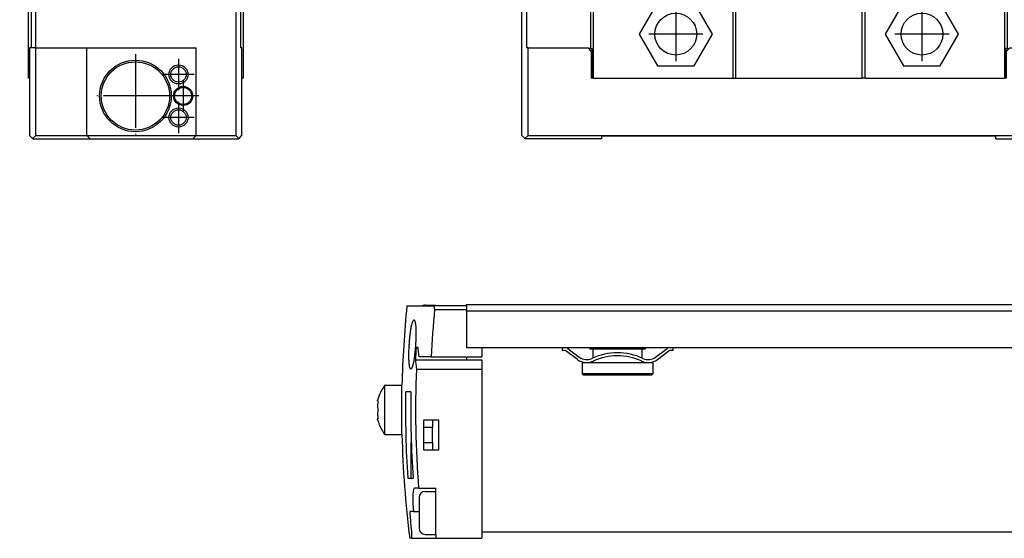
# Model space of a CAD drawing. Header units: millimetres. Extents: x -285 to 969, y -217 to 203.
# Tile 11 of 15: x 383 to 543, y -95 to -11. Entities that reach past the tile are written whole.
import ezdxf

# ---------------------------------------------------------------- set-up
doc = ezdxf.new("R2010")
doc.units = ezdxf.units.MM
doc.linetypes.add('DOT_CENTER', pattern=[14, 12, -1, 0, -1])
doc.layers.add('1', color=7, linetype='Continuous')

# ---------------------------------------------------------------- blocks, each defined once
blk = doc.blocks.new('Cabeza__19', base_point=(465.08, -30.05))
at = {"color": 7, "linetype": 'Continuous'}
for p, q in [((465.08, -4.88), (465.08, -4.55)), ((476.33, -4.55), (465.08, -4.55)), ((476.33, -7.5), (476.33, -4.55)), ((476.71, -4.55), (476.33, -4.55)), ((476.71, -20.2), (476.71, -4.55)), ((476.71, -4.55), (485.46, -4.55)), ((491.89, -3.55), (485.46, -3.55)), ((485.46, -3.55), (485.46, -4.55)), ((485.46, -4.55), (485.58, -4.53)), ((485.58, -4.53), (491.89, -3.55)), ((485.58, -4.53), (499.33, -4.55)), ((491.89, -3.55), (529.85, -3.55)), ((499.83, -4.55), (499.33, -4.55)), ((499.33, -4.55), (499.33, -20.2)), ((499.83, -4.55), (520.33, -4.55)), ((499.83, -20.2), (499.83, -4.55)), ((520.83, -4.55), (520.33, -4.55)), ((520.33, -4.55), (520.33, -20.2)), ((520.83, -4.55), (536.26, -4.53)), ((520.83, -20.2), (520.83, -4.55)), ((529.85, -3.55), (536.38, -3.55)), ((529.85, -3.55), (536.26, -4.53)), ((536.26, -4.53), (536.38, -4.55)), ((536.38, -4.55), (536.38, -3.55)), ((536.38, -4.55), (543.46, -4.55)), ((543.83, -4.55), (543.46, -4.55)), ((543.46, -4.55), (543.46, -20.2)), ((555.08, -4.55), (543.83, -4.55)), ((543.83, -4.55), (543.83, -7.5)), ((555.08, -4.55), (555.08, -7)), ((465.08, -5.07), (465.08, -4.88)), ((465.08, -6.12), (465.08, -5.07)), ((465.08, -6.5), (465.08, -6.12)), ((465.08, -7), (465.08, -6.5)), ((465.08, -7), (465.08, -7.5)), ((465.08, -29.5), (465.08, -7.5)), ((465.83, -7.5), (465.08, -7.5)), ((465.83, -7.5), (465.83, -15.3)), ((465.83, -7.5), (476.21, -7.5)), ((476.21, -7.5), (476.33, -7.5)), ((476.21, -7.5), (476.21, -15.4)), ((487.13, -7.92), (484.15, -13.07)), ((493.07, -7.92), (487.13, -7.92)), ((496.05, -13.07), (493.07, -7.92)), ((527.09, -7.9), (524.12, -13.05)), ((533.04, -7.9), (527.09, -7.9)), ((536.01, -13.05), (533.04, -7.9)), ((543.96, -7.5), (543.83, -7.5)), ((543.96, -7.5), (554.33, -7.5)), ((543.96, -15.4), (543.96, -7.5)), ((555.08, -7.5), (554.33, -7.5)), ((554.33, -7.5), (554.33, -15.3)), ((555.08, -7.5), (555.08, -7)), ((555.08, -15.3), (555.08, -7.5)), ((484.15, -13.07), (487.13, -18.22)), ((493.07, -18.22), (496.05, -13.07)), ((524.12, -13.05), (527.09, -18.2)), ((533.04, -18.2), (536.01, -13.05)), ((466.08, -15.3), (465.83, -15.3)), ((466.08, -29.5), (466.08, -15.3)), ((466.08, -15.3), (475.83, -15.3)), ((475.93, -15.4), (475.83, -15.3)), ((476.33, -15.8), (475.93, -15.4)), ((476.21, -15.4), (475.93, -15.4)), ((476.21, -15.4), (476.46, -15.4)), ((476.33, -15.8), (476.33, -18.3)), ((476.46, -15.4), (476.46, -18.3)), ((543.96, -15.4), (543.71, -15.4)), ((543.71, -15.4), (543.71, -18.3)), ((544.23, -15.4), (543.83, -15.8)), ((543.83, -18.3), (543.83, -15.8)), ((543.96, -15.4), (544.23, -15.4)), ((544.33, -15.3), (544.23, -15.4)), ((544.33, -15.3), (554.33, -15.3)), ((554.33, -15.3), (555.08, -15.3)), ((555.08, -15.3), (558.08, -15.3)), ((558.08, -15.3), (558.08, -29.5)), ((559.08, -15.3), (558.08, -15.3)), ((559.08, -29.5), (559.08, -15.3)), ((559.08, -15.3), (568.83, -15.3)), ((568.83, -29.5), (568.83, -15.3)), ((476.33, -18.3), (476.33, -20.2)), ((476.33, -18.3), (476.46, -18.3)), ((476.46, -18.3), (476.46, -20.2)), ((487.13, -18.22), (493.07, -18.22)), ((527.09, -18.2), (533.04, -18.2)), ((543.71, -18.3), (543.71, -20.2)), ((543.83, -18.3), (543.71, -18.3)), ((543.83, -20.2), (543.83, -18.3)), ((476.46, -20.2), (476.33, -20.2)), ((476.71, -20.2), (476.46, -20.2)), ((476.71, -20.2), (499.33, -20.2)), ((499.33, -20.2), (499.83, -20.2)), ((499.83, -20.2), (520.33, -20.2)), ((520.83, -20.2), (520.33, -20.2)), ((520.83, -20.2), (543.46, -20.2)), ((543.71, -20.2), (543.46, -20.2)), ((543.83, -20.2), (543.71, -20.2)), ((465.58, -30), (465.08, -29.5)), ((466.08, -29.5), (465.58, -30)), ((465.58, -30), (465.63, -30.05)), ((478.08, -30.05), (465.63, -30.05)), ((466.08, -29.5), (558.08, -29.5)), ((478.08, -30.05), (478.08, -29.65)), ((542.08, -29.65), (478.08, -29.65)), ((542.08, -30.05), (542.08, -29.65)), ((542.08, -30.05), (558.53, -30.05)), ((558.58, -30), (558.08, -29.5)), ((558.53, -30.05), (558.58, -30)), ((558.53, -30.05), (568.28, -30.05)), ((559.08, -29.5), (558.58, -30)), ((559.08, -29.5), (568.83, -29.5)), ((568.28, -30.05), (568.83, -29.5))]:
    blk.add_line(p, q, dxfattribs=at)
for centre in [(490.08, -13.05), (530.08, -13.05)]:
    blk.add_circle(centre, 3.4, dxfattribs=at)
at = {"layer": '1', "color": 2, "linetype": 'DOT_CENTER'}
for p, q in [((490.08, -8.65), (490.08, -17.45)), ((530.08, -8.65), (530.08, -17.45)), ((494.48, -13.05), (485.68, -13.05)), ((534.48, -13.05), (525.68, -13.05))]:
    blk.add_line(p, q, dxfattribs=at)
blk = doc.blocks.new('Regla_serie_G-340-VS4__21', base_point=(441.63, -30.05))
blk.add_blockref('Cabeza__19', (465.08, -30.05))
blk = doc.blocks.new('A1', base_point=(626, 12.47))
blk.add_blockref('Regla_serie_G-340-VS4__21', (441.63, -30.05))
blk = doc.blocks.new('Cabeza__22', base_point=(476.71, -94))
at = {"color": 7, "linetype": 'Continuous'}
for p, q in [((487.13, -94), (476.71, -94)), ((493.07, -94), (487.13, -94)), ((499.33, -94), (493.07, -94)), ((527.09, -94), (520.83, -94)), ((533.04, -94), (527.09, -94)), ((543.46, -94), (533.04, -94))]:
    blk.add_line(p, q, dxfattribs=at)
blk = doc.blocks.new('Regla_G-340-VS4__23', base_point=(441.64, -95))
at = {"color": 7, "linetype": 'Continuous'}
for p, q in [((446.41, -57.2), (450.83, -57.2)), ((449.38, -57.08), (451.08, -57.08)), ((451.08, -57.2), (450.83, -57.2)), ((456.08, -57.2), (451.08, -57.2)), ((456.08, -57.2), (456.1, -57)), ((456.08, -57.2), (456.08, -57.8)), ((456.1, -57), (896.1, -57)), ((450.91, -57.8), (456.08, -57.8)), ((456.08, -57.8), (456.1, -58)), ((456.1, -58), (456.08, -61.6)), ((456.1, -58), (896.1, -58)), ((456.08, -61.6), (456.08, -64)), ((448.21, -64), (447.88, -64)), ((450.32, -65.5), (448.39, -65.5)), ((450.32, -65.5), (456.08, -65.5)), ((456.08, -64), (458.58, -64)), ((456.08, -65.5), (458.58, -65.5)), ((456.08, -65.5), (456.09, -66)), ((458.58, -64), (458.58, -65.5)), ((458.58, -64), (471.6, -64)), ((471.6, -64), (471.6, -64.45)), ((471.6, -64), (472.25, -64)), ((471.93, -64.45), (471.6, -64.45)), ((474.1, -65.95), (472.23, -64.55)), ((472.25, -64), (476.1, -64)), ((472.53, -64.15), (474.4, -65.55)), ((476.1, -64), (485.1, -64)), ((476.1, -64), (476.1, -64.25)), ((476.63, -64.25), (476.1, -64.25)), ((476.63, -64.25), (476.63, -65.68)), ((480.6, -64.25), (476.63, -64.25)), ((484.58, -64.25), (480.6, -64.25)), ((485.1, -64.25), (484.58, -64.25)), ((484.58, -64.25), (484.58, -65.68)), ((485.1, -64), (488.95, -64)), ((485.1, -64), (485.1, -64.25)), ((486.8, -65.55), (488.67, -64.15)), ((487.1, -65.95), (488.97, -64.55)), ((488.95, -64), (489.6, -64)), ((489.13, -64.45), (488.97, -64.55)), ((489.6, -64.45), (489.13, -64.45)), ((489.6, -64), (489.6, -64.45)), ((489.6, -64), (571.6, -64)), ((447.77, -66), (456.09, -66)), ((456.09, -66), (458.58, -66)), ((458.58, -66), (458.58, -67.5)), ((476.63, -66.5), (474.85, -66.5)), ((474.85, -66.5), (474.85, -68.25)), ((476.63, -66.23), (476.63, -66.5)), ((484.58, -66.5), (476.63, -66.5)), ((484.58, -66.23), (484.58, -66.5)), ((486.35, -66.5), (484.58, -66.5)), ((486.35, -66.5), (486.35, -68.25)), ((447.95, -67.5), (458.58, -67.5)), ((458.58, -67.5), (458.58, -94)), ((480.6, -68.25), (474.85, -68.25)), ((475.1, -68.5), (474.85, -68.25)), ((480.6, -68.5), (475.1, -68.5)), ((486.35, -68.25), (480.6, -68.25)), ((486.1, -68.5), (480.6, -68.5)), ((486.1, -68.5), (486.35, -68.25)), ((442.8, -70.13), (445.6, -70.13)), ((442.8, -78.13), (442.8, -70.13)), ((447.06, -71.2), (446.2, -71.2)), ((450.58, -75.8), (449.08, -75.8)), ((449.08, -75.8), (449.08, -80.6)), ((451.58, -75.8), (450.58, -75.8)), ((450.58, -75.8), (450.58, -77)), ((451.58, -80.6), (451.58, -75.8)), ((442.8, -78.13), (445.6, -78.13)), ((447.08, -78.05), (447.08, -79.4)), ((450.58, -77), (449.08, -77)), ((450.58, -79.4), (450.58, -77)), ((447.08, -79.4), (447.12, -79.4)), ((447.08, -85.2), (447.08, -79.4)), ((449.08, -79.4), (450.58, -79.4)), ((450.58, -79.4), (450.58, -80.6)), ((449.08, -80.6), (450.58, -80.6)), ((450.58, -80.6), (451.58, -80.6)), ((446.54, -85.2), (447.08, -85.2)), ((447.08, -85.2), (447.41, -85.2)), ((448.31, -86.87), (447.64, -86.87)), ((448.31, -86.87), (451.08, -86.87)), ((449.38, -87.37), (451.08, -87.37)), ((451.08, -87.37), (451.08, -86.87)), ((451.08, -94.37), (451.08, -87.37)), ((447.46, -90.62), (446.86, -90.62)), ((447.46, -90.62), (448.38, -90.62)), ((449.38, -94.37), (451.08, -94.37)), ((451.08, -94.37), (451.08, -95)), ((458.58, -94), (458.58, -95)), ((476.71, -94), (458.58, -94)), ((487.13, -94), (476.71, -94)), ((493.07, -94), (487.13, -94)), ((499.33, -94), (493.07, -94)), ((520.83, -94), (499.33, -94)), ((527.09, -94), (520.83, -94)), ((533.04, -94), (527.09, -94)), ((543.46, -94), (533.04, -94)), ((893.62, -94), (543.46, -94)), ((447.18, -95), (446.86, -95)), ((447.18, -95), (451.08, -95)), ((451.08, -95), (458.58, -95))]:
    blk.add_line(p, q, dxfattribs=at)
for centre, radius, start, end in [((613.55, -74.13), 168, 174.2174, 178.6355), ((449.38, -58.08), 1, 90, 118.6954), ((613.55, -74.13), 163.46, 174.2678, 176.9749), ((613.55, -74.13), 165.98, 176.5021, 177.1936), ((471.93, -64.95), 0.5, 53.1302, 90), ((471.93, -64.95), 1, 53.1301, 71.8051), ((475.6, -63.95), 2, 233.1301, 295.117), ((480.6, -74.76), 9.91, 65.247, 114.753), ((480.6, -74.76), 9.41, 65.256, 114.744), ((485.6, -63.95), 2, 244.883, 306.8699), ((489.27, -64.95), 1, 108.1949, 126.8699), ((475.6, -63.95), 2.5, 233.1301, 295.0781), ((485.6, -63.95), 2.5, 244.9219, 306.8699), ((613.55, -74.13), 165.74, 177.7083, 184.4098), ((448, -74.02), 6.49, 143.1779, 151.5708), ((447.92, -74.13), 6.48, 150.4113, 165.689), ((613.55, -74.13), 167.38, 178.9974, 183.7924), ((613.55, -74.13), 166.52, 178.9921, 183.8122), ((447.92, -74.13), 6.48, 194.311, 209.5887), ((448, -74.24), 6.49, 208.4292, 216.8221), ((613.55, -74.13), 168, 181.3645, 187.1372), ((449.38, -88.37), 1, 90, 180), ((449.38, -93.37), 1, 180, 270)]:
    blk.add_arc(centre, radius, start, end, dxfattribs=at)
for points, knots in [([(450.91, -57.8), (450.89, -57.7), (450.87, -57.5), (450.84, -57.3), (450.83, -57.2)], [0, 0, 0, 0, 0.3027322, 0.6053907, 0.6053907, 0.6053907, 0.6053907]), ([(451.08, -57.2), (451.08, -57.18), (451.08, -57.16), (451.08, -57.12), (451.08, -57.1), (451.08, -57.08), (451.08, -57.08)], [0, 0, 0, 0, 0.0539779, 0.0739293, 0.1167044, 0.1228151, 0.1228151, 0.1228151, 0.1228151]), ([(446.78, -63.5), (446.8, -63.25), (446.83, -62.75), (446.91, -62.02), (447, -61.33), (447.1, -60.7), (447.21, -60.17), (447.33, -59.79), (447.43, -59.57), (447.51, -59.51), (447.53, -59.5), (447.53, -59.5)], [0, 0, 0, 0, 0.752812, 1.502127, 2.213146, 2.836303, 3.412608, 3.821633, 4.060619, 4.098753, 4.119323, 4.119323, 4.119323, 4.119323]), ([(447.53, -59.5), (447.56, -59.51), (447.61, -59.52), (447.68, -59.64), (447.74, -59.85), (447.79, -60.17), (447.83, -60.58), (447.85, -61.06), (447.86, -61.61), (447.86, -62.21), (447.84, -62.85), (447.81, -63.28), (447.8, -63.5)], [0, 0, 0, 0, 0.0713, 0.162456, 0.392047, 0.734607, 1.137251, 1.618735, 2.174438, 2.786407, 3.431122, 4.084409, 4.084409, 4.084409, 4.084409]), ([(447.03, -67.5), (447.03, -67.5), (447.01, -67.5), (446.93, -67.44), (446.85, -67.19), (446.78, -66.76), (446.73, -66.12), (446.71, -65.34), (446.73, -64.45), (446.76, -63.82), (446.78, -63.5)], [0, 0, 0, 0, 0.018953, 0.051001, 0.295707, 0.742095, 1.395798, 2.196314, 3.096162, 4.069603, 4.069603, 4.069603, 4.069603]), ([(447.8, -63.5), (447.78, -63.77), (447.74, -64.3), (447.66, -65.05), (447.58, -65.73), (447.48, -66.31), (447.38, -66.8), (447.26, -67.15), (447.18, -67.41), (447.07, -67.48), (447.03, -67.5)], [0, 0, 0, 0, 0.8241, 1.587655, 2.269799, 2.862257, 3.36504, 3.749845, 4.000063, 4.128593, 4.128593, 4.128593, 4.128593]), ([(448.39, -65.5), (448.35, -65.25), (448.29, -64.75), (448.24, -64.25), (448.21, -64)], [0, 0, 0, 0, 0.755332, 1.510268, 1.510268, 1.510268, 1.510268]), ([(447.77, -66), (447.8, -66.25), (447.86, -66.75), (447.92, -67.25), (447.95, -67.5)], [0, 0, 0, 0, 0.754576, 1.509546, 1.509546, 1.509546, 1.509546]), ([(445.6, -74.13), (445.6, -73.91), (445.6, -73.4), (445.6, -72.66), (445.6, -71.93), (445.6, -71.33), (445.6, -70.84), (445.6, -70.5), (445.6, -70.28), (445.6, -70.18), (445.6, -70.13)], [0, 0, 0, 0, 0.643754, 1.531233, 2.222909, 2.829263, 3.326677, 3.696403, 3.848497, 4.000591, 4.000591, 4.000591, 4.000591]), ([(441.73, -72.72), (441.72, -72.72), (441.68, -72.73), (441.65, -72.67), (441.64, -72.6), (441.64, -72.55), (441.64, -72.52)], [0, 0, 0, 0, 0.0473677, 0.1028469, 0.1680404, 0.2543285, 0.2543285, 0.2543285, 0.2543285]), ([(441.73, -72.72), (441.71, -72.85), (441.66, -73.1), (441.63, -73.5), (441.65, -73.84), (441.71, -74.05), (441.73, -74.13)], [0, 0, 0, 0, 0.394198, 0.769282, 1.180169, 1.418086, 1.418086, 1.418086, 1.418086]), ([(441.73, -74.13), (441.71, -74.2), (441.65, -74.41), (441.63, -74.76), (441.66, -75.15), (441.71, -75.4), (441.73, -75.53)], [0, 0, 0, 0, 0.238193, 0.649051, 1.023992, 1.418111, 1.418111, 1.418111, 1.418111]), ([(445.6, -78.13), (445.6, -78.08), (445.6, -77.98), (445.6, -77.78), (445.6, -77.44), (445.6, -76.95), (445.6, -76.32), (445.6, -75.64), (445.6, -74.9), (445.6, -74.39), (445.6, -74.13)], [0, 0, 0, 0, 0.152094, 0.304188, 0.594627, 1.171328, 1.777681, 2.469358, 3.219995, 4.000591, 4.000591, 4.000591, 4.000591]), ([(441.64, -75.73), (441.64, -75.7), (441.64, -75.65), (441.65, -75.58), (441.68, -75.53), (441.72, -75.53), (441.73, -75.53)], [0, 0, 0, 0, 0.0863491, 0.1515705, 0.2014793, 0.2528463, 0.2528463, 0.2528463, 0.2528463]), ([(447.64, -86.87), (447.62, -86.87), (447.57, -86.89), (447.5, -87), (447.44, -87.2), (447.39, -87.53), (447.37, -87.89), (447.35, -88.27), (447.35, -88.68), (447.36, -89.18), (447.39, -89.72), (447.42, -90.2), (447.45, -90.5), (447.46, -90.62)], [0, 0, 0, 0, 0.053527, 0.154293, 0.346949, 0.693815, 1.156783, 1.432097, 1.836048, 2.374078, 2.949164, 3.446907, 3.831881, 3.831881, 3.831881, 3.831881]), ([(448.38, -88.37), (448.38, -88.48), (448.38, -88.7), (448.38, -89.12), (448.38, -89.53), (448.38, -89.91), (448.38, -90.15), (448.38, -90.29), (448.38, -90.36)], [0, 0, 0, 0, 0.315054, 0.661457, 1.26695, 1.561155, 1.804722, 1.98492, 1.98492, 1.98492, 1.98492]), ([(446.86, -90.62), (446.9, -91.25), (446.99, -92.5), (447.11, -93.75), (447.17, -94.37)], [0, 0, 0, 0, 1.878795, 3.757861, 3.757861, 3.757861, 3.757861]), ([(448.38, -90.36), (448.38, -90.44), (448.38, -90.61), (448.38, -90.99), (448.38, -91.46), (448.38, -91.99), (448.38, -92.48), (448.38, -92.86), (448.38, -93.17), (448.38, -93.31), (448.38, -93.37)], [0, 0, 0, 0, 0.255686, 0.51508, 1.121425, 1.691645, 2.089997, 2.591324, 2.834886, 3.01508, 3.01508, 3.01508, 3.01508]), ([(447.18, -95), (447.19, -94.99), (447.2, -94.93), (447.2, -94.8), (447.19, -94.61), (447.17, -94.46), (447.17, -94.37)], [0, 0, 0, 0, 0.0449111, 0.1735853, 0.3752741, 0.6325516, 0.6325516, 0.6325516, 0.6325516])]:
    blk.add_open_spline(points, degree=3, knots=knots, dxfattribs=at)
blk = doc.blocks.new('Regla_serie_G-340-VS4__24', base_point=(441.64, -95))
for name, p in [('Regla_G-340-VS4__23', (441.64, -95)), ('Cabeza__22', (476.71, -94))]:
    blk.add_blockref(name, p)
blk = doc.blocks.new('B1', base_point=(626, -76))
blk.add_blockref('Regla_serie_G-340-VS4__24', (441.64, -95))
blk = doc.blocks.new('Regla_G-340-VS4__31', base_point=(383.84, -8.55))
at = {"color": 7, "linetype": 'Continuous'}
for p, q in [((410.34, 54.45), (410.59, 54.7)), ((410.34, 43.45), (410.34, 54.45)), ((410.59, 43.45), (410.59, 54.7)), ((412.34, 54.7), (410.59, 54.7)), ((412.34, 52.92), (412.34, 54.7)), ((413.29, 54.95), (412.39, 54.95)), ((412.39, 54.95), (412.39, 52.92)), ((413.29, 54.95), (413.49, 54.95)), ((413.34, 54.75), (413.34, 45.45)), ((414.84, 54.75), (413.34, 54.75)), ((413.89, 54.95), (413.49, 54.95)), ((413.99, 54.94), (413.89, 54.95)), ((414.84, 54.95), (420.84, 54.95)), ((414.84, 54.95), (414.84, 54.75)), ((421.04, 54.75), (414.84, 54.75)), ((421.04, 54.75), (420.84, 54.95)), ((421.64, 54.15), (421.04, 54.75)), ((412.39, 52.92), (412.34, 52.92)), ((412.34, 44.97), (412.34, 52.92)), ((412.39, 52.92), (412.39, 44.97)), ((421.64, 52.7), (421.64, 54.15)), ((421.84, 53.95), (421.64, 54.15)), ((421.84, 52.7), (421.84, 53.95)), ((421.64, 36.45), (421.64, 52.7)), ((421.64, 52.7), (421.84, 52.7)), ((412.39, 44.97), (412.34, 44.97)), ((412.34, 43.2), (412.34, 44.97)), ((412.39, 44.97), (412.39, 42.75)), ((413.34, 45.45), (414.39, 44.4)), ((391.91, 43.45), (384.84, 43.45)), ((410.34, 43.45), (391.91, 43.45)), ((391.91, 43.45), (391.91, 39.06)), ((411.35, 43.45), (410.34, 43.45)), ((411.59, 43.2), (411.35, 43.45)), ((412.34, 43.2), (411.59, 43.2)), ((412.84, 41.95), (411.59, 43.2)), ((414.29, 43.29), (414.29, 44.5)), ((414.29, 43.29), (414.39, 43.45)), ((414.39, 44.4), (414.84, 43.95)), ((414.39, 43.45), (414.39, 44.4)), ((414.84, 43.28), (414.69, 43.06)), ((414.84, 43.95), (414.84, 43.28)), ((414.84, 43.28), (414.84, 41.95)), ((383.84, 36.2), (383.84, 42.45)), ((413.27, 42.75), (412.39, 42.75)), ((414.84, 41.95), (412.84, 41.95)), ((413.29, 42.75), (413.27, 42.75)), ((413.29, 42.75), (413.89, 42.75)), ((413.89, 42.75), (413.99, 42.75)), ((393.65, 38.25), (393.65, 31.25)), ((395.03, 36.86), (393.65, 38.25)), ((407.65, 38.25), (393.65, 38.25)), ((395.03, 36.86), (395.03, 32.63)), ((406.26, 36.86), (395.03, 36.86)), ((407.65, 38.25), (406.26, 36.86)), ((406.26, 32.63), (406.26, 36.86)), ((407.65, 31.25), (407.65, 38.25)), ((384.68, 35.21), (388.22, 34.63)), ((421.84, 36.45), (421.64, 36.45)), ((421.64, 17.95), (421.64, 36.45)), ((421.84, 36.45), (421.84, 17.95)), ((388.22, 35.07), (388.22, 34.63)), ((388.22, 34.63), (388.22, 28.82)), ((395.03, 32.63), (393.65, 31.25)), ((406.26, 32.63), (395.03, 32.63)), ((407.65, 31.25), (406.26, 32.63)), ((393.65, 31.25), (393.65, 30.35)), ((399.45, 31.25), (393.65, 31.25)), ((399.45, 31.25), (399.45, 30.75)), ((401.85, 31.25), (399.45, 31.25)), ((399.45, 30.75), (401.85, 30.75)), ((407.65, 31.25), (401.85, 31.25)), ((401.85, 30.75), (401.85, 31.25)), ((407.65, 30.35), (407.65, 31.25)), ((388.22, 28.82), (384.48, 27.33)), ((393.65, 30.35), (407.65, 30.35)), ((383.84, 27.08), (384.48, 27.33)), ((383.84, 27.08), (383.84, -5.07)), ((421.64, 13.83), (421.64, 17.95)), ((421.64, 17.95), (421.84, 17.95)), ((401.53, 15.47), (401.53, 16.47)), ((401.53, 16.47), (403.12, 16.47)), ((406.33, 16.47), (407.93, 16.47)), ((407.93, 16.47), (407.93, 15.47)), ((403.13, 15.47), (401.53, 15.47)), ((407.93, 15.47), (406.34, 15.47)), ((421.64, 13.83), (418.21, 13.83)), ((421.64, 10.79), (421.64, 13.83)), ((421.64, 5.83), (421.64, 8.86)), ((418.21, 5.83), (421.64, 5.83)), ((421.64, -5.07), (421.64, 5.83)), ((392.67, -5), (392.66, -7.05)), ((403.29, -5), (392.67, -5)), ((403.28, -7.05), (403.29, -5)), ((392.66, -7.05), (392.66, -7.58)), ((403.28, -8.55), (403.28, -7.05))]:
    blk.add_line(p, q, dxfattribs=at)
for centre, radius in [((387.99, 39.05), 3.5), ((415.34, 37.21), 4), ((415.34, 37.21), 3.5), ((404.73, 15.97), 4), ((391, 2.05), 4), ((391, 2.05), 3.5)]:
    blk.add_circle(centre, radius, dxfattribs=at)
for centre, radius, start, end in [((413.87, 53.7), 1.25, 84.3767, 88.9644), ((413.87, 53.7), 1.25, 57.0848, 84.3767), ((384.84, 42.45), 1, 90, 180), ((413.87, 44), 1.25, 271.0356, 275.6233), ((413.87, 44), 1.25, 275.6233, 311.1015), ((385.39, 40.55), 1.86, 313.2415, 346.7663), ((387.39, 40.08), 0.2, 73.2415, 166.7663), ((387.99, 42.05), 1.86, 253.2415, 286.7663), ((388.58, 40.08), 0.2, 13.2415, 106.7663), ((390.59, 40.55), 1.86, 193.2415, 226.7663), ((386.8, 39.05), 0.2, 133.2415, 226.7663), ((385.39, 37.55), 1.86, 13.2415, 46.7663), ((387.91, 39.06), 4, 274.3971, 360), ((390.59, 37.55), 1.86, 133.2415, 166.7663), ((389.18, 39.05), 0.2, 313.2415, 46.7663), ((414.75, 38.24), 0.2, 73.2415, 166.7663), ((415.34, 40.21), 1.86, 253.2415, 286.7663), ((415.94, 38.24), 0.2, 13.2415, 106.7663), ((387.39, 38.02), 0.2, 193.2415, 286.7663), ((387.99, 36.05), 1.86, 73.2415, 106.7663), ((388.58, 38.02), 0.2, 253.2415, 346.7663), ((414.16, 37.21), 0.2, 133.2415, 226.7663), ((412.75, 38.71), 1.86, 313.2415, 346.7663), ((412.75, 35.71), 1.86, 13.2415, 46.7663), ((417.94, 38.71), 1.86, 193.2415, 226.7663), ((417.94, 35.71), 1.86, 133.2415, 166.7663), ((416.53, 37.21), 0.2, 313.2415, 46.7663), ((384.84, 36.2), 1, 180, 260.7203), ((414.75, 36.18), 0.2, 193.2415, 286.7663), ((415.35, 34.21), 1.86, 73.2415, 106.7663), ((415.94, 36.18), 0.2, 253.2415, 346.7663), ((403.41, 19.17), 1.8, 267.5662, 317.446), ((406.06, 19.17), 1.8, 222.5519, 272.4481), ((401.45, 17.33), 1.88, 313.6262, 332.7712), ((401.45, 17.33), 1.88, 332.7712, 1.3391), ((407.93, 17.29), 1.8, 177.5519, 207.3153), ((407.93, 17.29), 1.8, 207.3153, 227.4481), ((401.53, 14.64), 1.8, 27.3153, 47.448), ((401.53, 14.64), 1.8, 357.5519, 27.3153), ((403.41, 12.77), 1.8, 42.5519, 92.4481), ((406.06, 12.77), 1.8, 87.5683, 137.4481), ((408.01, 14.61), 1.88, 152.7945, 181.3373), ((408.01, 14.61), 1.88, 133.6262, 152.7945), ((418.21, 9.83), 4, 90, 270), ((418.28, 9.83), 3.5, 15.9939, 180.0039), ((418.28, 9.83), 3.5, 180.0039, 344.0061), ((417.09, 9.83), 0.2, 133.2415, 226.7663), ((415.68, 11.33), 1.86, 313.2415, 346.7663), ((415.68, 8.33), 1.86, 13.2415, 46.7663), ((417.69, 10.86), 0.2, 73.2415, 166.7663), ((418.28, 12.83), 1.86, 253.2415, 286.7663), ((418.87, 10.86), 0.2, 13.2415, 106.7663), ((420.88, 11.33), 1.86, 193.2415, 226.7663), ((420.88, 8.33), 1.86, 133.2415, 166.7663), ((419.47, 9.83), 0.2, 313.2415, 46.7663), ((418.15, 10.77), 3.49, 359.6282, 0.3718), ((418.28, 9.83), 3.49, 344.7221, 15.2779), ((417.69, 8.8), 0.2, 193.2415, 286.7663), ((418.28, 6.83), 1.86, 73.2415, 106.7663), ((418.87, 8.8), 0.2, 253.2415, 346.7663), ((418.15, 8.89), 3.49, 359.6282, 0.3718), ((390.41, 3.07), 0.2, 73.2415, 166.7663), ((391, 5.05), 1.86, 253.2415, 286.7663), ((391.6, 3.07), 0.2, 13.2415, 106.7663), ((389.82, 2.05), 0.2, 133.2415, 226.7663), ((388.41, 3.55), 1.86, 313.2415, 346.7663), ((388.41, 0.55), 1.86, 13.2415, 46.7663), ((393.6, 3.55), 1.86, 193.2415, 226.7663), ((393.6, 0.55), 1.86, 133.2415, 166.7663), ((392.19, 2.05), 0.2, 313.2415, 46.7663), ((390.41, 1.02), 0.2, 193.2415, 286.7663), ((391, -0.95), 1.86, 73.2415, 106.7663), ((391.6, 1.02), 0.2, 253.2414, 346.7663), ((402.74, 44.45), 53, 249.1082, 259.0316), ((402.74, 44.45), 53, 270.5758, 290.8918)]:
    blk.add_arc(centre, radius, start, end, dxfattribs=at)
for points, knots in [([(413.49, 54.95), (413.57, 54.92), (413.72, 54.87), (413.85, 54.79), (413.92, 54.75)], [0, 0, 0, 0, 0.2335075, 0.4749878, 0.4749878, 0.4749878, 0.4749878]), ([(414.29, 43.29), (414.15, 43.13), (413.87, 42.84), (413.48, 42.78), (413.29, 42.75)], [0, 0, 0, 0, 0.617105, 1.164466, 1.164466, 1.164466, 1.164466]), ([(413.29, 42.75), (413.29, 42.75), (413.29, 42.75), (413.28, 42.75), (413.27, 42.75)], [0, 0, 0, 0, 0.003125, 0.025, 0.025, 0.025, 0.025])]:
    blk.add_open_spline(points, degree=3, knots=knots, dxfattribs=at)
at = {"layer": '1', "color": 2, "linetype": 'DOT_CENTER'}
for p, q in [((387.99, 43.55), (387.99, 34.55)), ((415.34, 42.21), (415.34, 32.21)), ((392.49, 39.05), (383.49, 39.05)), ((420.34, 37.21), (410.34, 37.21)), ((404.73, 20.97), (404.73, 10.97)), ((409.73, 15.97), (399.73, 15.97)), ((391, 7.05), (391, -2.95)), ((391, 6.55), (391, -2.45)), ((396, 2.05), (386, 2.05)), ((395.5, 2.05), (386.5, 2.05))]:
    blk.add_line(p, q, dxfattribs=at)
blk = doc.blocks.new('Cabeza__32', base_point=(384.84, -30.05))
at = {"color": 7, "linetype": 'Continuous'}
for p, q in [((384.84, -5.44), (384.84, -20.2)), ((385.22, -5.57), (385.22, -7.5)), ((418.6, -6.13), (418.6, -29.5)), ((419.34, -5.89), (419.34, -15.3)), ((419.84, -20.2), (419.84, -5.72)), ((385.34, -7.5), (385.22, -7.5)), ((386.09, -7.5), (385.34, -7.5)), ((385.34, -7.5), (385.34, -15.3)), ((386.09, -7.5), (390.54, -7.5)), ((386.09, -15.3), (386.09, -7.5)), ((385.34, -15.3), (385.09, -15.3)), ((385.09, -15.3), (385.09, -20.2)), ((386.09, -15.3), (385.34, -15.3)), ((386.09, -29.5), (386.09, -15.3)), ((386.09, -15.3), (394.41, -15.3)), ((394.41, -29.5), (394.41, -15.3)), ((394.41, -15.3), (412.18, -15.3)), ((412.18, -29.5), (412.18, -15.3)), ((419.59, -15.3), (419.34, -15.3)), ((419.59, -20.2), (419.59, -15.3)), ((385.09, -20.2), (384.84, -20.2)), ((385.09, -20.2), (385.09, -29.5)), ((419.59, -29.5), (419.59, -20.2)), ((419.84, -20.2), (419.59, -20.2)), ((385.59, -30), (385.09, -29.5)), ((386.09, -29.5), (385.59, -30)), ((385.65, -30.05), (385.59, -30)), ((385.65, -30.05), (394.96, -30.05)), ((386.09, -29.5), (394.41, -29.5)), ((394.96, -30.05), (394.41, -29.5)), ((394.41, -29.5), (412.18, -29.5)), ((394.96, -30.05), (411.63, -30.05)), ((411.63, -30.05), (412.18, -29.5)), ((411.63, -30.05), (419.04, -30.05)), ((412.18, -29.5), (418.6, -29.5)), ((419.1, -30), (418.6, -29.5)), ((419.04, -30.05), (419.1, -30)), ((419.44, -29.65), (419.1, -30)), ((419.59, -29.5), (419.44, -29.65))]:
    blk.add_line(p, q, dxfattribs=at)
for centre, radius in [((402.29, -23.1), 5.82), ((402.29, -23.1), 5.55), ((409.29, -19.6), 1.55), ((409.29, -19.6), 1.25), ((410.04, -23.1), 1.55), ((410.04, -23.1), 1.38), ((409.29, -26.6), 1.55), ((409.29, -26.6), 1.25)]:
    blk.add_circle(centre, radius, dxfattribs=at)
blk.add_arc((390.54, -7), 0.5, 270, 332.1303, dxfattribs=at)
at = {"layer": '1', "color": 2, "linetype": 'DOT_CENTER'}
for p, q in [((402.29, -16.28), (402.29, -29.92)), ((409.29, -17.05), (409.29, -22.15)), ((411.84, -19.6), (406.74, -19.6)), ((410.04, -20.55), (410.04, -25.65)), ((409.11, -23.1), (395.48, -23.1)), ((412.59, -23.1), (407.49, -23.1)), ((409.29, -24.05), (409.29, -29.15)), ((411.84, -26.6), (406.74, -26.6))]:
    blk.add_line(p, q, dxfattribs=at)
blk = doc.blocks.new('Regla_serie_G-340-VS4__33', base_point=(383.84, -30.05))
for name, p in [('Regla_G-340-VS4__31', (383.84, -8.55)), ('Cabeza__32', (384.84, -30.05))]:
    blk.add_blockref(name, p)
blk = doc.blocks.new('D', base_point=(402.84, 12.47))
blk.add_blockref('Regla_serie_G-340-VS4__33', (383.84, -30.05))

msp = doc.modelspace()

# ---------------------------------------------------------------- block references
for name, p in [('D', (402.84, 12.47)), ('A1', (626, 12.47)), ('B1', (626, -76))]:
    msp.add_blockref(name, p)

doc.saveas('drawing.dxf')
